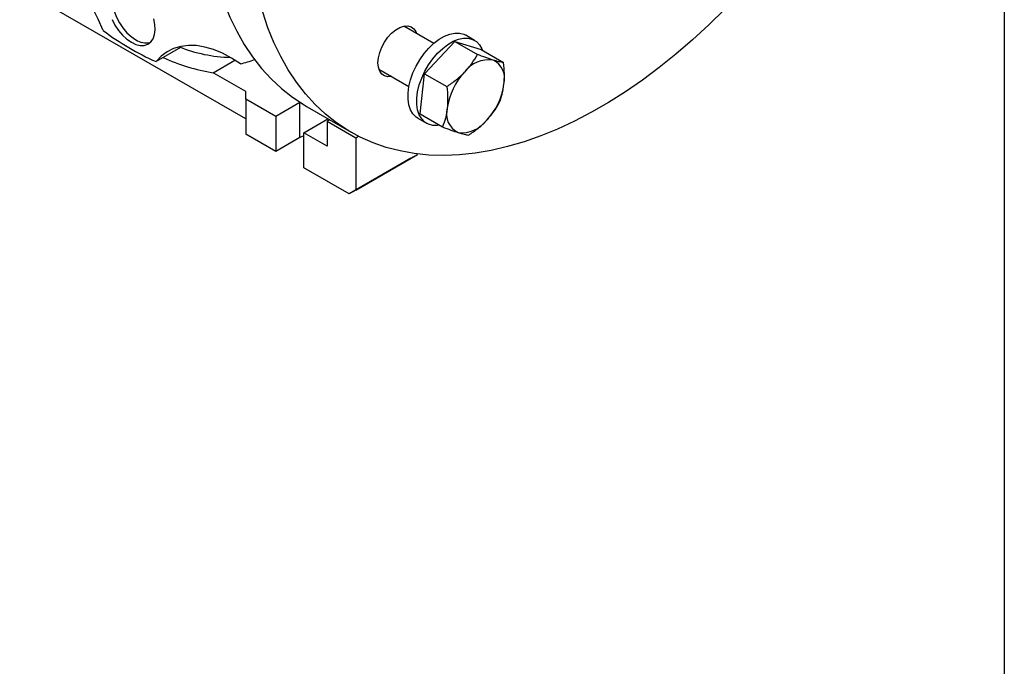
# Model space of a CAD drawing. Header units: millimetres. Extents: x 19 to 819, y 19 to 629.
# Tile 5 of 8: x 661 to 819, y 342 to 446. Entities that reach past the tile are written whole.
import ezdxf

# ---------------------------------------------------------------- set-up
doc = ezdxf.new("R2010")
doc.units = ezdxf.units.MM
doc.header["$LTSCALE"] = 3
doc.linetypes.add('SLD-Solid', pattern=[0])
doc.layers.add('TEXT', color=140, linetype='SLD-Solid', lineweight=25)

msp = doc.modelspace()

# ---------------------------------------------------------------- linework, layer by layer
for p, q in [((697.261, 429.687), (664.026, 448.873)), ((727.463, 441.839), (722.652, 444.616)), ((734.018, 442.327), (732.603, 443.144)), ((725.96, 436.965), (730.865, 442.137)), ((730.865, 442.137), (734.471, 440.055)), ((730.865, 442.137), (735.073, 440.831)), ((686.784, 441.193), (682.834, 438.912)), ((735.073, 440.831), (738.679, 438.749)), ((692.01, 437.128), (695.505, 439.146)), ((697.261, 434.097), (692.01, 437.128)), ((718.652, 437.688), (723.464, 434.91)), ((725.263, 430.487), (725.96, 436.965)), ((725.96, 436.965), (729.566, 434.883)), ((697.261, 432.872), (697.261, 434.097)), ((702.069, 430.096), (697.261, 432.872)), ((697.261, 432.872), (697.261, 427.238)), ((705.958, 432.342), (702.069, 430.096)), ((705.958, 426.707), (705.958, 432.342)), ((707.115, 431.647), (714.186, 427.565)), ((725.263, 430.487), (728.869, 428.405)), ((702.069, 430.096), (702.069, 424.462)), ((706.594, 427.484), (710.46, 429.716)), ((710.743, 429.553), (710.342, 429.321)), ((710.342, 429.321), (714.938, 426.668)), ((710.342, 429.321), (710.342, 425.32)), ((724.904, 429.807), (726.318, 428.99)), ((702.069, 424.462), (697.261, 427.238)), ((710.342, 425.32), (706.594, 427.484)), ((706.594, 421.85), (706.594, 427.484)), ((705.958, 426.707), (702.069, 424.462)), ((714.938, 426.668), (715.373, 426.919)), ((714.938, 426.668), (714.938, 418.258)), ((724.838, 423.973), (724.838, 424.062)), ((723.777, 423.36), (713.878, 417.645)), ((714.938, 418.258), (724.838, 423.973)), ((723.777, 423.36), (724.838, 423.973)), ((713.878, 417.645), (706.594, 421.85)), ((714.938, 418.258), (713.878, 417.645))]:
    msp.add_line(p, q)
at = {"flags": 128}
for points in [[(690.543, 468.275), (690.609, 465.157), (690.807, 462.122), (691.137, 459.179), (691.597, 456.333), (692.187, 453.591), (692.905, 450.959), (693.75, 448.444), (694.719, 446.052), (695.811, 443.788), (697.023, 441.658), (698.351, 439.666), (699.794, 437.817), (701.347, 436.115), (703.007, 434.565), (704.769, 433.17), (706.631, 431.933), (707.115, 431.647)], [(674.364, 443.887), (673.552, 445.727), (672.624, 447.532), (671.589, 449.283), (670.458, 450.962), (669.243, 452.552), (667.956, 454.036), (666.61, 455.399), (665.219, 456.627), (663.799, 457.707), (662.362, 458.628), (660.926, 459.38)], [(676.553, 451.266), (676.276, 450.947), (675.974, 450.359), (675.803, 449.643), (675.769, 448.825), (675.872, 447.936), (676.11, 447.007), (676.472, 446.071), (676.948, 445.163), (677.518, 444.316), (678.164, 443.559), (678.86, 442.921), (679.583, 442.424)], [(774.242, 447.351), (771.663, 444.814), (769.044, 442.399), (766.389, 440.111), (763.706, 437.956), (761.001, 435.938), (758.28, 434.063), (755.55, 432.334), (752.816, 430.756), (750.085, 429.332), (747.364, 428.066), (744.659, 426.96), (741.976, 426.018), (739.322, 425.241), (736.702, 424.631), (734.123, 424.19), (731.591, 423.919), (729.112, 423.818), (726.691, 423.888), (724.335, 424.128), (722.048, 424.538), (719.836, 425.117), (717.705, 425.863), (715.659, 426.775), (713.702, 427.851), (711.84, 429.088), (710.078, 430.483), (708.418, 432.033), (706.865, 433.735), (705.422, 435.584), (704.094, 437.576), (702.882, 439.706), (701.79, 441.97), (700.821, 444.362), (699.976, 446.877)], [(675.765, 445.663), (676.241, 444.755), (676.811, 443.908), (677.457, 443.151), (678.153, 442.513), (678.876, 442.016)], [(678.876, 442.016), (679.598, 441.678), (680.295, 441.512), (680.94, 441.524), (681.511, 441.713), (681.986, 442.072), (682.349, 442.588), (682.586, 443.243), (682.69, 444.014), (682.655, 444.871), (682.484, 445.784)], [(718.501, 438.72), (718.57, 439.524), (718.776, 440.374), (719.108, 441.231), (719.553, 442.059), (720.092, 442.821), (720.699, 443.484), (721.35, 444.019), (722.015, 444.403), (722.666, 444.619), (723.274, 444.658), (723.812, 444.517), (724.257, 444.203), (724.589, 443.73), (724.713, 443.426)], [(724.904, 429.807), (724.613, 430.002), (724.111, 430.51), (723.723, 431.165), (723.459, 431.951), (723.326, 432.848), (723.326, 433.835), (723.459, 434.887), (723.723, 435.977), (724.111, 437.08), (724.613, 438.168), (725.218, 439.215), (725.909, 440.194), (726.67, 441.081), (727.483, 441.855), (728.326, 442.496), (729.181, 442.99), (730.025, 443.323), (730.837, 443.487), (731.599, 443.478), (732.29, 443.297), (732.603, 443.144)], [(696.387, 438.551), (694.952, 439.486), (693.514, 440.253), (692.09, 440.844), (690.693, 441.253), (689.339, 441.476), (688.041, 441.51), (686.812, 441.356), (685.665, 441.015), (684.613, 440.49), (683.666, 439.787), (682.834, 438.912)], [(728.379, 428.688), (728.084, 428.647), (727.323, 428.656), (726.632, 428.836), (726.028, 429.185), (725.526, 429.694), (725.138, 430.349), (724.874, 431.135), (724.74, 432.032), (724.74, 433.019), (724.874, 434.07), (725.138, 435.161), (725.526, 436.264), (726.028, 437.352), (726.632, 438.398), (727.323, 439.377), (728.084, 440.265), (728.897, 441.039), (729.741, 441.68), (730.595, 442.173), (731.439, 442.506), (732.251, 442.67), (733.013, 442.662), (733.704, 442.481), (734.308, 442.132), (734.81, 441.624), (735.198, 440.969), (735.31, 440.694)], [(720.714, 436.498), (720.699, 436.495), (720.092, 436.457), (719.553, 436.597), (719.108, 436.911), (718.776, 437.385), (718.57, 437.996), (718.501, 438.72)], [(706.594, 426.992), (706.565, 426.982), (705.958, 426.707)]]:
    msp.add_lwpolyline(points, dxfattribs=at)
for centre, radius, start, end in [((700.295, 478.338), 43.119, 233.03134, 246.11168), ((681.229, 444.821), 2.908, 235.51889, 283.4504), ((695.5, 463.871), 24.298, 248.32454, 268.31873), ((696.657, 466.566), 29.803, 244.86716, 261.02997), ((693.101, 453.419), 15.226, 282.46204, 291.41498), ((736.356, 434.313), 4.893, 82.60578, 143.36751), ((735.521, 436.163), 3.341, 344.55165, 63.99145), ((740.029, 429.991), 10.497, 136.38609, 172.24725), ((728.339, 436.689), 10.497, 316.38609, 352.24725), ((732.848, 430.517), 3.341, 164.55165, 243.99145), ((732.013, 432.368), 4.893, 262.60578, 323.36751)]:
    msp.add_arc(centre, radius, start, end)
for points, knots in [([(732.429, 437.232), (732.844, 437.67), (733.225, 438.136), (733.9, 439.082), (734.198, 439.565), (734.471, 440.055)], [0, 0, 0, 0, 0.5, 0.5, 1, 1, 1, 1]), ([(736.986, 439.165), (736.807, 439.22), (736.618, 439.282), (736.226, 439.414), (736.022, 439.484), (735.389, 439.709), (734.94, 439.876), (734.471, 440.055)], [0, 0, 0, 0, 0.25, 0.25, 0.5, 0.5, 1, 1, 1, 1]), ([(738.679, 438.749), (738.46, 438.783), (738.217, 438.831), (737.659, 438.966), (737.344, 439.054), (736.986, 439.165)], [0, 0, 0, 0, 0.5, 0.5, 1, 1, 1, 1]), ([(738.741, 435.273), (738.77, 435.548), (738.79, 435.83), (738.811, 436.397), (738.813, 436.685), (738.793, 437.556), (738.747, 438.148), (738.679, 438.749)], [0, 0, 0, 0, 0.25, 0.25, 0.5, 0.5, 1, 1, 1, 1]), ([(729.566, 434.883), (730.09, 435.232), (730.603, 435.603), (731.564, 436.383), (732.014, 436.795), (732.429, 437.232)], [0, 0, 0, 0, 0.5, 0.5, 1, 1, 1, 1]), ([(737.981, 432.271), (738.164, 432.728), (738.324, 433.203), (738.583, 434.199), (738.681, 434.721), (738.741, 435.273)], [0, 0, 0, 0, 0.5, 0.5, 1, 1, 1, 1]), ([(729.566, 434.883), (729.634, 434.281), (729.68, 433.688), (729.707, 432.527), (729.687, 431.959), (729.628, 431.407)], [0, 0, 0, 0, 0.5, 0.5, 1, 1, 1, 1]), ([(735.939, 429.448), (736.354, 429.886), (736.735, 430.352), (737.41, 431.298), (737.709, 431.781), (737.981, 432.271)], [0, 0, 0, 0, 0.5, 0.5, 1, 1, 1, 1]), ([(729.628, 431.407), (729.598, 431.132), (729.559, 430.862), (729.463, 430.337), (729.406, 430.082), (729.211, 429.335), (729.051, 428.862), (728.869, 428.405)], [0, 0, 0, 0, 0.25, 0.25, 0.5, 0.5, 1, 1, 1, 1]), ([(733.076, 427.099), (733.6, 427.448), (734.113, 427.818), (735.074, 428.599), (735.525, 429.011), (735.939, 429.448)], [0, 0, 0, 0, 0.5, 0.5, 1, 1, 1, 1]), ([(728.869, 428.405), (729.338, 428.226), (729.788, 428.059), (730.631, 427.759), (731.025, 427.626), (731.383, 427.515)], [0, 0, 0, 0, 0.5, 0.5, 1, 1, 1, 1]), ([(731.383, 427.515), (731.562, 427.46), (731.731, 427.41), (732.048, 427.321), (732.197, 427.283), (732.615, 427.181), (732.858, 427.133), (733.076, 427.099)], [0, 0, 0, 0, 0.25, 0.25, 0.5, 0.5, 1, 1, 1, 1])]:
    msp.add_open_spline(points, degree=3, knots=knots)
at = {"layer": 'TEXT'}
msp.add_line((819.15, 628.65), (819.15, 19.05), dxfattribs=at)

doc.saveas('drawing.dxf')
